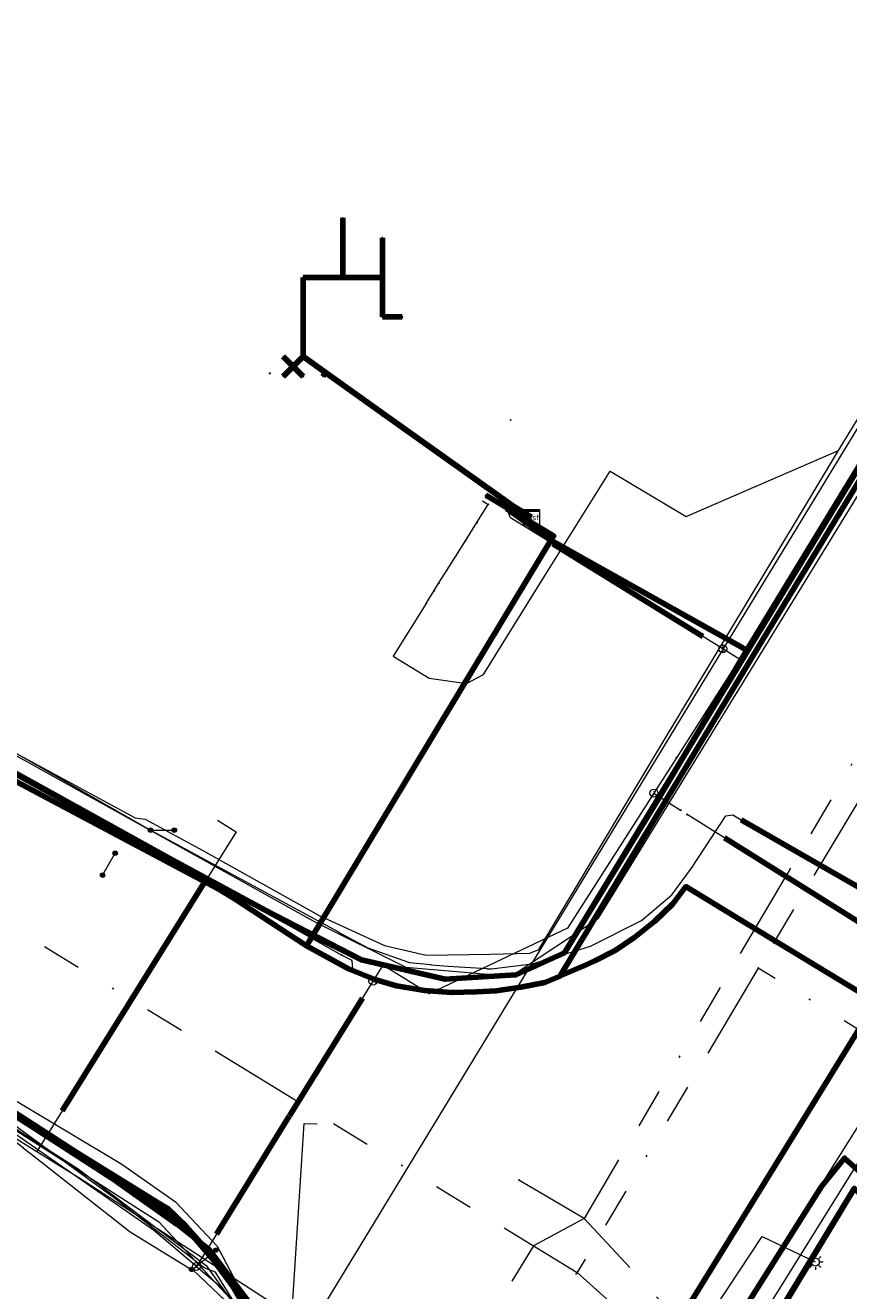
# Model space of a CAD drawing. Header units: metres. Extents: x 98902 to 136161, y 449037 to 499677.
# Tile 51 of 200: x 113085 to 113127, y 483526 to 483590. Entities that reach past the tile are written whole.
import ezdxf
from ezdxf.enums import TextEntityAlignment as Align
from ezdxf.lldxf.tags import DXFTag

# ---------------------------------------------------------------- set-up
doc = ezdxf.new("R2010")
doc.units = ezdxf.units.M
doc.linetypes.add('RI-OVERIG', pattern=[17, 5, -2, 2, -2, 0, -2, 2, -2])
for name, color, linetype, lineweight in [('B-WE-KL-DATA-G', 90, 'KL-DATA-N', 18), ('B-WE-KL-DATA_DUCT-G', 90, 'Continuous', 100), ('B-WE-KL-DATA_HULPSTUK-S', 90, 'Continuous', 25), ('B-WE-KL-DATA_KABELBED-G', 90, 'Continuous', 100), ('B-WE-KL-DATA_MANTELBUIS-G', 90, 'Continuous', 100), ('B-WE-KL-ET_LS-G', 190, 'KL-LS-N', 18), ('B-WE-KL-ET_LS_HULPSTUK-S', 190, 'Continuous', 25), ('B-WE-KL-ET_LS_MANTELBUIS-G', 190, 'Continuous', 100), ('B-WE-KL-ET_LS_OV_LICHTMAST-S', 252, 'Continuous', 25), ('B-WE-KL-ET_MS-G', 130, 'KL-MS-N', 18), ('B-WE-KL-GAS_HD-G', 30, 'KL-GAS-HD-N', 18), ('B-WE-KL-GAS_LD-G', 50, 'KL-GAS-LD-N', 18), ('B-WE-KL-GAS_LD_HULPSTUK-S', 50, 'Continuous', 25), ('B-WE-KL-GAS_LD_MANTELBUIS-G', 50, 'Continuous', 100), ('B-WE-KL-WATER-G', 170, 'KL-WATER-N', 18), ('B-WE-KL-WATER_HULPSTUK-S', 170, 'Continuous', 25), ('B-WE-KL-WATER_MANTELBUIS-G', 170, 'Continuous', 100), ('B-WE-RI-VRIJVERVAL-G', 210, 'RI-OVERIG', 18), ('B-WE-RI-VRIJVERVAL_HULPSTUK-S', 210, 'Continuous', 25)]:
    doc.layers.add(name, color=color, linetype=linetype, lineweight=lineweight)
doc.styles.add('NLCS-ISO', font='NLCS-ISO.ttf')
doc.styles.get("Standard").update_dxf_attribs({"font": 'arial.ttf'})
tags = doc.linetypes.add('KL-DATA-N', pattern='A,4,-1,[101,NLCS.SHX,S=0.5,R=0,X=0,Y=0],-1,4,-1,["D",Standard,S=1,R=0,X=-0.25,Y=-0.5],-1.5', length=12.5).pattern_tags.tags
tags[18] = DXFTag(74, 10)
tags = doc.linetypes.add('KL-GAS-HD-N', pattern='A,4,-1,[69,NLCS.SHX,S=0.5,R=0,X=0,Y=0],-1,4,-1,["H",Standard,S=1,R=0,X=0,Y=-0.5],-2', length=13).pattern_tags.tags
tags[18] = DXFTag(74, 10)
tags = doc.linetypes.add('KL-GAS-LD-N', pattern='A,4,-1,[69,NLCS.SHX,S=0.5,R=0,X=0,Y=0],-1,4,-1,["L",Standard,S=1,R=0,X=0.25,Y=-0.5],-2', length=13).pattern_tags.tags
tags[18] = DXFTag(74, 10)
tags = doc.linetypes.add('KL-LS-N', pattern='A,4,-1,[103,NLCS.SHX,S=0.75,R=0,X=0,Y=0],-1,4,-1,["L",Standard,S=1,R=0,X=0,Y=-0.5],-2', length=13).pattern_tags.tags
tags[18] = DXFTag(74, 10)
tags = doc.linetypes.add('KL-MS-N', pattern='A,4,-1,[103,NLCS.SHX,S=0.75,R=0,X=0,Y=0],-1,4,-1,["M",Standard,S=1,R=0,X=0,Y=-0.5],-2', length=13).pattern_tags.tags
tags[18] = DXFTag(74, 10)
doc.linetypes.add('KL-WATER-N', pattern='A,7,-0.5,[168,NLCS.SHX,S=0.75,R=0,X=0.75,Y=0],-2', length=9.5)

# ---------------------------------------------------------------- blocks, each defined once
blk = doc.blocks.new('SKL-WTB_HULP_KAST-SO')
at = {"color": 0, "linetype": 'ByBlock', "lineweight": 18}
for points in [[(-2, 2), (2, 2), (2, 1.68), (-2, 1.68)], [(-2, 1.52), (2, 1.52), (2, -2), (-2, -2)]]:
    blk.add_lwpolyline(points, close=True, dxfattribs=at)
at = {"color": 0, "linetype": 'ByBlock', "lineweight": 18, "style": 'NLCS-ISO'}
blk.add_text('kast', height=1.5, dxfattribs=at).set_placement((0, 0), align=Align.MIDDLE_CENTER)
at = {"color": 0, "linetype": 'ByBlock', "lineweight": 18, "style": 'NLCS-ISO', "flags": 1}
for tag, p in [('TYPE', (2.5, 0)), ('OMSCHRIJVING', (2.5, -3)), ('LABEL', (2.5, -1.5))]:
    blk.add_attdef(tag, p, '', height=1, dxfattribs=at)
blk = doc.blocks.new('SKL-WTB_HULP_OVERIG-SO')
at = {"color": 0, "linetype": 'ByBlock', "lineweight": 18}
for points in [[(-0.14, 0.14), (0.14, -0.14)], [(0.14, 0.14), (-0.14, -0.14)]]:
    blk.add_lwpolyline(points, dxfattribs=at)
at = {"color": 0, "linetype": 'ByBlock', "lineweight": 18, "style": 'NLCS-ISO', "flags": 1}
for tag, p in [('TYPE', (1.5, 0)), ('OMSCHRIJVING', (1.5, -3)), ('LABEL', (1.5, -1.5))]:
    blk.add_attdef(tag, p, '', height=1, dxfattribs=at)
blk = doc.blocks.new('SKL-WTB_HULP_AFSLUITER-SO')
at = {"color": 0, "linetype": 'ByBlock', "lineweight": 18}
blk.add_lwpolyline([(0, 0.8), (0, -0.8)], dxfattribs=at)
blk.add_circle((0, 0), 1, dxfattribs=at)
at = {"color": 0, "linetype": 'ByBlock', "lineweight": 18, "style": 'NLCS-ISO', "flags": 1}
for tag, p in [('TYPE', (1.5, 0)), ('OMSCHRIJVING', (1.5, -3)), ('LABEL', (1.5, -1.5))]:
    blk.add_attdef(tag, p, '', height=1, dxfattribs=at)
blk = doc.blocks.new('SKL-WTB_HULP_T STUK-SO')
at = {"color": 0, "linetype": 'ByBlock', "lineweight": 18}
blk.add_circle((0, 0), 1, dxfattribs=at)
at = {"color": 0, "linetype": 'ByBlock', "lineweight": -2, "style": 'NLCS-ISO'}
blk.add_text('T', height=1, dxfattribs=at).set_placement((0, 0), align=Align.MIDDLE_CENTER)
at = {"color": 0, "linetype": 'ByBlock', "lineweight": 18, "style": 'NLCS-ISO', "flags": 1}
for tag, p in [('TYPE', (1.5, 0)), ('OMSCHRIJVING', (1.5, -3)), ('LABEL', (1.5, -1.5))]:
    blk.add_attdef(tag, p, '', height=1, dxfattribs=at)
blk = doc.blocks.new('SKL-WTB_HULP_MOF-SO')
at = {"linetype": 'ByBlock', "lineweight": 18}
h = blk.add_hatch(color=0, dxfattribs=at)
h.dxf.hatch_style = 1
h.paths.add_polyline_path([(-0.5625, 0, 1), (0.5625, 0, 1)])
at = {"color": 0, "linetype": 'ByBlock', "lineweight": 18}
blk.add_circle((0, 0), 0.5625, dxfattribs=at)
at = {"color": 0, "linetype": 'ByBlock', "lineweight": 18, "style": 'NLCS-ISO', "flags": 1}
for tag, p in [('TYPE', (1.5, 0)), ('OMSCHRIJVING', (1.5, -3)), ('LABEL', (1.5, -1.5))]:
    blk.add_attdef(tag, p, '', height=1, dxfattribs=at)
blk = doc.blocks.new('SKL-ET_OV_LICHTMAST-SO')
at = {"color": 0, "linetype": 'ByBlock', "lineweight": 18}
for points in [[(-1.25, 0), (-2, 0)], [(-1.41, 1.41), (-0.88, 0.88)], [(0, 2), (0, 1.25)], [(0.88, 0.88), (1.41, 1.41)], [(2, 0), (1.25, 0)], [(-1.41, -1.41), (-0.88, -0.88)], [(0, -1.25), (0, -2)], [(0.88, -0.88), (1.41, -1.41)]]:
    blk.add_lwpolyline(points, dxfattribs=at)
blk.add_circle((0, 0), 1, dxfattribs=at)
blk = doc.blocks.new('SRI-HULP_OVERIG-SO')
at = {"color": 0, "linetype": 'ByBlock', "lineweight": 18}
for points in [[(-0.14, 0.14), (0.14, -0.14)], [(0.14, 0.14), (-0.14, -0.14)]]:
    blk.add_lwpolyline(points, dxfattribs=at)
at = {"color": 0, "linetype": 'ByBlock', "lineweight": 18, "style": 'NLCS-ISO', "flags": 1}
for tag, p in [('TYPE', (1.5, 0)), ('OMSCHRIJVING', (1.5, -3)), ('LABEL', (1.5, -1.5))]:
    blk.add_attdef(tag, p, '', height=1, dxfattribs=at)

msp = doc.modelspace()

# ---------------------------------------------------------------- linework, layer by layer
at = {"layer": 'B-WE-KL-DATA-G', "flags": 128}
for points in [[(113036.42, 483586.735), (113035.676, 483585.828), (113038.561, 483583.459), (113046.41, 483576.471), (113056.238, 483568.95), (113060.82, 483565.724), (113069.69, 483560.545), (113073.576, 483558.164), (113080.383, 483554.228), (113089.498, 483549.157), (113097.024, 483545.075), (113101.946, 483542.532), (113106.17, 483541.551), (113109.728, 483541.776), (113112.184, 483542.895), (113116.905, 483550.61), (113121.393, 483558.175), (113135.658, 483581.603), (113144.751, 483596.786), (113151.302, 483607.237), (113153.947, 483611.328), (113155.447, 483613.049), (113161.011, 483622.015), (113164.605, 483626.026), (113152.07, 483633.589), (113155.812, 483639.625), (113158.23, 483643.507), (113156.885, 483644.283), (113155.252, 483646.972), (113153.647, 483652.303), (113153.075, 483655.024), (113150.363, 483658.174), (113146.722, 483662.403), (113146.495, 483662.207)], [(113121.393, 483558.175), (113135.658, 483581.603), (113144.751, 483596.786), (113151.302, 483607.237), (113153.947, 483611.328), (113155.447, 483613.049), (113161.011, 483622.015), (113164.605, 483626.026)], [(113033.525, 483589.767), (113037.829, 483585.738), (113042.317, 483581.732), (113047.379, 483577.45), (113052.077, 483573.684), (113057.058, 483570.039), (113061.817, 483566.807), (113062.638, 483565.711), (113069.882, 483561.381), (113071.863, 483560.121), (113080.215, 483555.206), (113080.909, 483554.951), (113084.475, 483552.993), (113090.523, 483549.7), (113091.031, 483549.644), (113093.941, 483548.051), (113099.805, 483544.775), (113103.104, 483543.257), (113105.203, 483542.777), (113108.431, 483542.821), (113110.434, 483542.867), (113110.889, 483543.049), (113117.122, 483553.457), (113124.004, 483564.884), (113126.01, 483568.26), (113135.818, 483584.324), (113140.851, 483592.685), (113152.306, 483611.435)], [(113105.205, 483560.529), (113103.542, 483557.878), (113105.354, 483556.762), (113107.253, 483556.494), (113108.107, 483556.952), (113111.216, 483561.961), (113114.495, 483567.219), (113118.333, 483564.917), (113126.01, 483568.26), (113135.818, 483584.324), (113140.851, 483592.685), (113152.306, 483611.435)], [(113020.495, 483574.058), (113023.083, 483572.491), (113039.202, 483562.734), (113045.091, 483559.169), (113054.615, 483553.405), (113055.01, 483553.148), (113070.018, 483543.394), (113077.984, 483538.825), (113089.595, 483531.338), (113092.654, 483529.164), (113094.258, 483527.907), (113094.78, 483527.218), (113096.462, 483524.994), (113097.153, 483523.313), (113097.398, 483522.191), (113112.432, 483512.894), (113112.818, 483512.852), (113113.352, 483512.919), (113114.12, 483513.319), (113117.489, 483518.93), (113119.629, 483522.32), (113125.167, 483531.078), (113126.323, 483532.524), (113131.574, 483527.794), (113131.664, 483527.889), (113137.458, 483534.283), (113140.525, 483537.707), (113149.418, 483547.607), (113152.535, 483551.076), (113154.859, 483553.663), (113161.307, 483560.842), (113164.565, 483564.468), (113173.317, 483574.212), (113176.649, 483577.92), (113182.269, 483584.177), (113193.193, 483596.494), (113201.302, 483605.792), (113202.698, 483606.804), (113204.772, 483606.847), (113207.932, 483603.95), (113212.574, 483599.813), (113219.763, 483593.407), (113221.555, 483591.81), (113226.045, 483587.81), (113230.536, 483583.808), (113236.068, 483578.845), (113238.644, 483576.512), (113239.377, 483575.848), (113239.245, 483575.7)], [(113036.42, 483586.735), (113035.676, 483585.828), (113038.561, 483583.459), (113046.41, 483576.471), (113056.238, 483568.95), (113060.82, 483565.724), (113069.69, 483560.545), (113073.576, 483558.164), (113080.383, 483554.228), (113089.498, 483549.157), (113097.024, 483545.075), (113101.946, 483542.532), (113106.17, 483541.551), (113109.728, 483541.776), (113112.184, 483542.895), (113116.905, 483550.61), (113121.393, 483558.175), (113111.498, 483563.712), (113109.324, 483565.275), (113109.475, 483565.534), (113110.525, 483564.885)], [(113035.676, 483585.828), (113038.561, 483583.459), (113046.41, 483576.471), (113056.238, 483568.95), (113060.82, 483565.724), (113069.69, 483560.545), (113073.576, 483558.164), (113080.383, 483554.228), (113089.498, 483549.157), (113097.024, 483545.075)], [(113110.525, 483564.885), (113109.475, 483565.534), (113103.07, 483570.099), (113100.136, 483572.19), (113099, 483573), (113099, 483577), (113101, 483577), (113101, 483580)], [(113110.525, 483564.885), (113109.475, 483565.534), (113103.07, 483570.099), (113100.136, 483572.19), (113099, 483573), (113099, 483577), (113103, 483577), (113103, 483579)], [(113110.525, 483564.885), (113109.475, 483565.534), (113103.07, 483570.099), (113100.136, 483572.19), (113099, 483573), (113099, 483577), (113103, 483577), (113103, 483575), (113104, 483575)], [(113110.525, 483564.885), (113109.475, 483565.534), (113103.07, 483570.099), (113100.136, 483572.19), (113099, 483573), (113099, 483577), (113103, 483577)], [(113110.525, 483564.885), (113109.475, 483565.534), (113103.07, 483570.099), (113100.136, 483572.19), (113099, 483573), (113099, 483577), (113103, 483577), (113103, 483575)], [(113110.525, 483564.885), (113109.475, 483565.534), (113103.07, 483570.099), (113100.136, 483572.19), (113099, 483573), (113099, 483577)], [(113110.525, 483564.885), (113109.475, 483565.534), (113103.07, 483570.099), (113100.136, 483572.19), (113099, 483573), (113099, 483577), (113101, 483577)], [(113110.525, 483564.885), (113109.475, 483565.534), (113103.07, 483570.099), (113100.136, 483572.19), (113099, 483573), (113099, 483577), (113103, 483577), (113103, 483575), (113104, 483575)], [(113020.432, 483573.982), (113031.658, 483566.995), (113078.845, 483538.792), (113089.848, 483532.216), (113092.564, 483530.306), (113094.655, 483528.069), (113096.405, 483524.762), (113096.939, 483521.455), (113096.89, 483518.843), (113109.036, 483512.527), (113112.87, 483510.063), (113119.857, 483521.564), (113138.482, 483504.803), (113162.747, 483483.105), (113158.238, 483478.074), (113170.674, 483466.928), (113202.517, 483438.355), (113223.332, 483420.253), (113297.237, 483354.025), (113300.048, 483353.792), (113358.552, 483301.314), (113359.602, 483296.803), (113357.13, 483294.061), (113365.216, 483286.732), (113367.912, 483284.289), (113371.537, 483288.338), (113389.927, 483271.882), (113422.275, 483243.381), (113452.111, 483216.258), (113449.253, 483213.084), (113455.3, 483207.641), (113457.177, 483209.669), (113461.69, 483205.633), (113492.702, 483178.76), (113497.063, 483174.789), (113501.879, 483172.163), (113504.847, 483173.605), (113507.331, 483172.914)], [(113020.495, 483574.058), (113023.083, 483572.491), (113039.202, 483562.734), (113045.091, 483559.169), (113054.615, 483553.405), (113055.01, 483553.148), (113070.018, 483543.394), (113077.984, 483538.825), (113089.595, 483531.338), (113092.654, 483529.164), (113094.258, 483527.907), (113094.78, 483527.218), (113096.462, 483524.994), (113097.153, 483523.313), (113097.398, 483522.191), (113112.432, 483512.894), (113112.818, 483512.852), (113113.352, 483512.919), (113114.12, 483513.319), (113117.489, 483518.93), (113119.629, 483522.32), (113126.397, 483515.679), (113131.669, 483511.573), (113132.376, 483510.945), (113135.74, 483507.956), (113145.08, 483499.615), (113148.286, 483496.751), (113163.067, 483483.73), (113165.323, 483486.208), (113183.685, 483469.279), (113211.018, 483444.714), (113220.892, 483435.995), (113257.706, 483403.094), (113269.338, 483392.676), (113280.69, 483382.342), (113306.494, 483359.722), (113319.051, 483348.187), (113319.562, 483347.731), (113333.722, 483335.082), (113333.523, 483334.858)], [(113020.495, 483574.058), (113023.083, 483572.491), (113039.202, 483562.734), (113045.091, 483559.169), (113054.615, 483553.405), (113055.01, 483553.148), (113070.018, 483543.394), (113077.984, 483538.825), (113089.595, 483531.338), (113092.654, 483529.164), (113094.258, 483527.907), (113094.78, 483527.218), (113096.462, 483524.994), (113097.153, 483523.313), (113097.398, 483522.191), (113112.432, 483512.894), (113112.818, 483512.852), (113113.352, 483512.919), (113114.12, 483513.319), (113117.489, 483518.93), (113119.629, 483522.32), (113126.397, 483515.679), (113131.669, 483511.573), (113132.376, 483510.945), (113135.74, 483507.956), (113145.08, 483499.615), (113148.286, 483496.751), (113163.067, 483483.73), (113165.323, 483486.208), (113171.499, 483492.992), (113173.518, 483495.21), (113183.246, 483505.946), (113188.982, 483512.288), (113192.11, 483515.747), (113196.678, 483520.799), (113201.047, 483525.634), (113201.441, 483526.075), (113207.336, 483532.666), (113212.894, 483538.88), (113216.151, 483542.521), (113225.099, 483552.505), (113242.631, 483571.349), (113243.414, 483572.191), (113251.678, 483564.703), (113256.382, 483560.433), (113260.819, 483556.525), (113266.246, 483551.745), (113269.849, 483548.57), (113272.817, 483545.955), (113274.387, 483544.572), (113278.903, 483540.595), (113282.294, 483537.607), (113284.421, 483535.556), (113297.79, 483522.662), (113299.278, 483521.603), (113293.106, 483514.683), (113293.093, 483514.669), (113289.66, 483510.836), (113289.882, 483510.638), (113289.993, 483510.539), (113290.104, 483510.439)], [(113020.23, 483573.738), (113046.13, 483558.49), (113091.72, 483529.3), (113098.69, 483521.82), (113098.81, 483519.37), (113083.15, 483493.73), (113070.54, 483472.59), (113073.54, 483470.61), (113071.38, 483469.12), (113068.23, 483465.31), (113060.24, 483451.82), (113058.29, 483448.642)], [(113020.23, 483573.738), (113046.13, 483558.49), (113091.72, 483529.3), (113098.69, 483521.82), (113098.81, 483519.37), (113083.15, 483493.73), (113070.54, 483472.59), (113073.54, 483470.61), (113071.38, 483469.12), (113068.23, 483465.31), (113060.24, 483451.82), (113058.29, 483448.642)], [(113020.23, 483573.738), (113046.13, 483558.49), (113091.72, 483529.3), (113098.69, 483521.82), (113098.81, 483519.37), (113083.15, 483493.73), (113070.54, 483472.59), (113073.54, 483470.61), (113071.38, 483469.12), (113068.23, 483465.31), (113060.24, 483451.82), (113058.29, 483448.642)], [(113020.23, 483573.738), (113046.13, 483558.49), (113091.72, 483529.3), (113098.69, 483521.82), (113098.81, 483519.37), (113083.15, 483493.73), (113070.54, 483472.59), (113073.54, 483470.61), (113071.38, 483469.12), (113068.23, 483465.31), (113060.24, 483451.82), (113058.29, 483448.642)], [(113020.23, 483573.738), (113046.13, 483558.49), (113091.72, 483529.3), (113098.69, 483521.82), (113098.81, 483519.37), (113083.15, 483493.73), (113070.54, 483472.59), (113073.54, 483470.61), (113071.38, 483469.12), (113068.23, 483465.31), (113060.24, 483451.82), (113058.29, 483448.642)], [(113020.23, 483573.738), (113046.13, 483558.49), (113091.72, 483529.3), (113098.69, 483521.82), (113098.81, 483519.37), (113083.15, 483493.73), (113070.54, 483472.59), (113073.54, 483470.61), (113071.38, 483469.12), (113068.23, 483465.31), (113060.24, 483451.82), (113058.29, 483448.642)], [(113020.233, 483573.741), (113046.132, 483558.492), (113091.718, 483529.304), (113098.686, 483521.819), (113098.807, 483519.366), (113083.151, 483493.731), (113070.535, 483472.591), (113073.542, 483470.607), (113071.378, 483469.121), (113068.231, 483465.314), (113060.243, 483451.819), (113058.292, 483448.64)], [(113110.525, 483564.885), (113109.475, 483565.534), (113103.07, 483570.099), (113100.136, 483572.19), (113099, 483573), (113098.5, 483572.5), (113098, 483573)], [(113110.525, 483564.885), (113109.475, 483565.534), (113103.07, 483570.099), (113100.136, 483572.19), (113099, 483573), (113098, 483572)], [(113110.525, 483564.885), (113109.475, 483565.534), (113103.07, 483570.099), (113100.136, 483572.19), (113099, 483573), (113098.5, 483572.5), (113099, 483572)], [(113110.525, 483564.885), (113109.475, 483565.534), (113103.07, 483570.099), (113100.136, 483572.19), (113099, 483573)], [(113110.525, 483564.885), (113109.475, 483565.534), (113103.07, 483570.099), (113100.136, 483572.19), (113100, 483572)], [(113110.525, 483564.885), (113109.475, 483565.534), (113103.07, 483570.099), (113103, 483570)], [(113107.769, 483564.619), (113108.344, 483565.537)], [(113108.044, 483565.722), (113108.344, 483565.537)], [(113107.19, 483563.695), (113107.769, 483564.619)], [(113106.7, 483562.914), (113107.19, 483563.695)], [(113106.266, 483562.222), (113106.7, 483562.914)], [(113105.855, 483561.567), (113106.266, 483562.222)], [(113105.205, 483560.529), (113105.615, 483561.183)], [(113105.615, 483561.183), (113105.855, 483561.567)], [(113097.024, 483545.075), (113101.946, 483542.532), (113106.17, 483541.551), (113109.728, 483541.776), (113112.184, 483542.895), (113116.905, 483550.61), (113121.393, 483558.175)], [(113054.774, 483553.659), (113054.615, 483553.405), (113055.01, 483553.148), (113070.018, 483543.394), (113077.984, 483538.825), (113089.595, 483531.338), (113092.654, 483529.164), (113094.258, 483527.907), (113094.78, 483527.218), (113096.462, 483524.994), (113097.153, 483523.313), (113097.398, 483522.191), (113097.593, 483521.298), (113097.271, 483519.97), (113096.795, 483519.137), (113093.366, 483513.145), (113087.559, 483503.375), (113085.553, 483500), (113080.7, 483492.451), (113079.805, 483491.058), (113074.912, 483494.027)], [(113055.587, 483450.867), (113077.513, 483487.493), (113079.805, 483491.058), (113080.7, 483492.451), (113085.553, 483500), (113087.559, 483503.375), (113093.366, 483513.145), (113096.795, 483519.137), (113097.271, 483519.97), (113097.593, 483521.298), (113097.398, 483522.191), (113097.153, 483523.313), (113096.462, 483524.994), (113094.78, 483527.218), (113094.258, 483527.907), (113092.654, 483529.164), (113089.595, 483531.338), (113077.984, 483538.825), (113070.018, 483543.394), (113055.01, 483553.148), (113054.615, 483553.405), (113054.774, 483553.659)], [(113077.984, 483538.825), (113089.595, 483531.338), (113092.654, 483529.164), (113094.258, 483527.907), (113094.78, 483527.218)], [(113081.774, 483494.194), (113083.795, 483497.487), (113084.958, 483497.84), (113097.494, 483519.759), (113097.74, 483520.608), (113096.006, 483524.448), (113094.574, 483526.765), (113094.013, 483526.978), (113089.556, 483530.45), (113084.975, 483533.786), (113084.336, 483534.251), (113083.235, 483534.897)], [(113094.78, 483527.218), (113096.462, 483524.994), (113097.153, 483523.313), (113097.398, 483522.191)]]:
    msp.add_lwpolyline(points, dxfattribs=at)
at = {"layer": 'B-WE-KL-DATA_DUCT-G', "flags": 128}
for points in [[(113135.658, 483581.603), (113112.184, 483542.895), (113109.728, 483541.776), (113106.17, 483541.551), (113101.946, 483542.532), (113099.144, 483543.935), (113092.204, 483547.684), (113080.383, 483554.228), (113073.576, 483558.164), (113069.69, 483560.545), (113060.82, 483565.724), (113056.238, 483568.95), (113046.41, 483576.471), (113038.561, 483583.459), (113032.453, 483588.475)], [(113036.42, 483586.735), (113035.676, 483585.828), (113038.561, 483583.459), (113046.41, 483576.471), (113056.238, 483568.95), (113060.82, 483565.724), (113069.69, 483560.545), (113076.744, 483556.305), (113089.498, 483549.157), (113099.144, 483543.935), (113101.946, 483542.532), (113106.17, 483541.551), (113109.728, 483541.776), (113112.184, 483542.895), (113135.658, 483581.603)], [(113020.495, 483574.057), (113054.615, 483553.405), (113070.018, 483543.394), (113078.636, 483538.452), (113089.595, 483531.338), (113092.654, 483529.164), (113094.258, 483527.907), (113096.462, 483524.994), (113097.153, 483523.313), (113097.398, 483522.191), (113112.432, 483512.894), (113112.818, 483512.852), (113113.352, 483512.919), (113114.12, 483513.319), (113117.489, 483518.93), (113119.629, 483522.32), (113126.397, 483515.679), (113131.669, 483511.573)]]:
    msp.add_lwpolyline(points, dxfattribs=at)
at = {"layer": 'B-WE-KL-DATA_KABELBED-G', "flags": 128}
for points in [[(113138.229, 483669.043), (113139.921, 483668.113), (113144.261, 483665.385), (113149.116, 483660.523), (113152.461, 483657.884), (113153.742, 483652.333), (113155.544, 483647.047), (113157.226, 483641.732), (113155.398, 483630.236), (113158.808, 483628.146), (113164.242, 483624.754), (113160.279, 483618.372), (113159.906, 483617.772), (113157.037, 483616.371), (113137.544, 483583.999), (113122.148, 483558.629), (113111.971, 483541.718), (113111.971, 483541.717)], [(113121.393, 483558.175), (113135.658, 483581.603), (113144.751, 483596.786), (113151.302, 483607.237), (113153.947, 483611.328), (113155.447, 483613.049), (113161.011, 483622.015), (113164.605, 483626.026)], [(113035.676, 483585.828), (113038.561, 483583.459), (113046.41, 483576.471), (113056.238, 483568.95), (113060.82, 483565.724), (113069.69, 483560.545), (113073.576, 483558.164), (113080.383, 483554.228), (113089.498, 483549.157), (113097.024, 483545.075)], [(113120.426, 483520.549), (113120.426, 483520.55), (113121.021, 483521.445), (113126.815, 483530.991), (113127.909, 483530.004), (113131.131, 483527.091), (113131.857, 483527.9), (113133.167, 483529.36), (113134.067, 483530.363), (113134.467, 483530.808), (113144.471, 483541.957), (113144.678, 483542.188), (113146.078, 483543.748), (113155.883, 483554.675), (113156.09, 483554.906), (113158.091, 483557.136), (113167.697, 483567.84), (113168.103, 483568.293), (113170.104, 483570.523), (113179.916, 483581.457), (113183.003, 483584.897)], [(113101, 483577), (113101, 483580)], [(113103, 483577), (113103, 483579)], [(113099, 483573), (113099, 483577)], [(113099, 483577), (113101, 483577)], [(113101, 483577), (113103, 483577)], [(113103, 483577), (113103, 483575)], [(113103, 483575), (113104, 483575)], [(113098.5, 483572.5), (113098, 483573)], [(113099, 483573), (113098.5, 483572.5)], [(113100.136, 483572.19), (113099, 483573)], [(113098.5, 483572.5), (113098, 483572)], [(113098.5, 483572.5), (113099, 483572)], [(113100.136, 483572.19), (113100, 483572)], [(113103.07, 483570.099), (113100.136, 483572.19)], [(113103.07, 483570.099), (113103, 483570)], [(113109.475, 483565.534), (113103.07, 483570.099)], [(113108.213, 483565.998), (113111.637, 483563.947), (113106.904, 483556.097), (113100.737, 483545.837), (113099.174, 483543.24)], [(113121.393, 483558.175), (113111.498, 483563.712), (113109.324, 483565.275), (113109.475, 483565.534)], [(113109.475, 483565.534), (113110.525, 483564.885)], [(113097.927, 483521.046), (113097.888, 483521.162), (113097.23, 483522.84), (113096.428, 483524.455), (113095.49, 483525.993), (113094.465, 483527.389), (113093.328, 483528.694), (113092.086, 483529.899), (113087.63, 483532.771), (113082.439, 483536.118), (113078.684, 483538.538), (113070.175, 483543.649), (113065.784, 483546.337), (113054.512, 483553.237), (113036.698, 483564.143)], [(113097.024, 483545.075), (113101.946, 483542.532), (113106.17, 483541.551), (113109.728, 483541.776), (113112.184, 483542.895), (113116.905, 483550.61), (113121.393, 483558.175)], [(113094.711, 483546.122), (113076.752, 483555.668), (113075.542, 483556.388), (113073.45, 483557.633)], [(113099.174, 483543.24), (113095.567, 483545.593), (113094.711, 483546.122)], [(113127.901, 483540.407), (113126.478, 483541.274), (113121.041, 483544.578), (113118.316, 483546.232), (113117.704, 483545.427), (113117.642, 483545.351), (113116.741, 483544.486), (113115.743, 483543.682), (113114.747, 483543.003), (113113.721, 483542.488), (113113.172, 483542.224), (113111.971, 483541.718), (113111.97, 483541.717)], [(113126.478, 483541.274), (113121.041, 483544.578), (113118.786, 483545.946)], [(113111.97, 483541.717), (113111.203, 483541.393), (113109.984, 483541.15), (113108.749, 483540.975), (113107.754, 483540.922), (113106.485, 483540.885), (113105.126, 483540.993), (113103.71, 483541.218), (113102.618, 483541.539), (113101.293, 483542.079), (113099.174, 483543.24)], [(113127.901, 483540.406), (113122.028, 483530.875), (113111.086, 483513.116), (113111.081, 483513.108)], [(113077.984, 483538.825), (113089.595, 483531.338), (113092.654, 483529.164), (113094.258, 483527.907), (113094.78, 483527.218)], [(113091.9, 483530.131), (113087.63, 483532.771), (113082.774, 483535.774)], [(113119.629, 483522.32), (113125.167, 483531.078), (113126.323, 483532.524), (113131.574, 483527.794), (113131.664, 483527.889)], [(113091.9, 483530.131), (113092.137, 483529.985), (113093.076, 483529.075), (113093.95, 483528.104), (113094.756, 483527.075), (113095.49, 483525.993), (113095.981, 483525.167)], [(113094.78, 483527.218), (113096.462, 483524.994), (113097.153, 483523.313), (113097.398, 483522.191)]]:
    msp.add_lwpolyline(points, dxfattribs=at)
at = {"layer": 'B-WE-KL-DATA_MANTELBUIS-G', "flags": 128}
for points in [[(113111.429, 483563.761), (113121.16, 483558.316)], [(113082.403, 483553.067), (113089.746, 483549.02)], [(113126.478, 483541.274), (113121.041, 483544.578), (113118.786, 483545.946)], [(113099.04, 483543.987), (113101.946, 483542.532)]]:
    msp.add_lwpolyline(points, dxfattribs=at)
at = {"layer": 'B-WE-KL-ET_LS-G', "flags": 128}
for points in [[(113033.166, 483589.335), (113035.53, 483587.135), (113044.452, 483579.192), (113056.062, 483570.246), (113062.895, 483565.469), (113073.193, 483559.337), (113078.516, 483556.209), (113084.424, 483552.898), (113099.618, 483544.443), (113104.189, 483542.156), (113109.493, 483541.713), (113113.906, 483544.637), (113128.255, 483568.038), (113155.773, 483612.916), (113158.218, 483611.416), (113163.245, 483619.556), (113163.466, 483620.97), (113170.824, 483633.07), (113171.089, 483633.505), (113173.791, 483637.723), (113184.716, 483653.185), (113185.338, 483654.033), (113185.555, 483656.547), (113190.818, 483663.632), (113191.136, 483664.06), (113203.545, 483680.511)], [(113033.49, 483589.726), (113040.48, 483581.42), (113044.387, 483578.518), (113053.9, 483571.45), (113066.5, 483563.27), (113091.3, 483549.09), (113091.3, 483549.08)], [(113020.279, 483573.798), (113047.476, 483556.853), (113077.919, 483538.211), (113087.642, 483531.973), (113094.111, 483527.092), (113096.479, 483523.782), (113097.657, 483520.487), (113095.967, 483515.551), (113095.179, 483514.292), (113092.099, 483509.366), (113084.736, 483497.06), (113073.979, 483479.083), (113063.961, 483462.835), (113057.481, 483452.159), (113056.117, 483450.43)], [(113091.3, 483549.08), (113091.585, 483548.925), (113100.79, 483543.94), (113100.79, 483543.93), (113102.27, 483543.14), (113104.36, 483542.4), (113105.45, 483542.29), (113105.45, 483542.28), (113106.32, 483542.21), (113108.28, 483542.09), (113108.28, 483542.08), (113108.5, 483542.08), (113110.55, 483542.34), (113110.67, 483542.37), (113112.69, 483542.97), (113113.51, 483543.22), (113116.08, 483544.52), (113117.6, 483545.82), (113118.6, 483547.17), (113120.34, 483549.81), (113120.69, 483549.86), (113121.11, 483549.61), (113129.08, 483545.01), (113129.83, 483544.57), (113130.51, 483543.9), (113130.95, 483542.62), (113131.04, 483541.43), (113130.95, 483540.65), (113130.56, 483539.79), (113119.35, 483521.98), (113119.34, 483521.73), (113126.27, 483515.53), (113137.18, 483505.53), (113139.95, 483503), (113141.895, 483501.331), (113142.03, 483501.21), (113143.02, 483500.35), (113145.233, 483502.868)], [(113091.3, 483549.08), (113092.5, 483549.08)], [(113088.881, 483546.808), (113089.516, 483547.919)], [(113074.07, 483540.9), (113074.07, 483540.91), (113073.62, 483541.21), (113075.68, 483539.72), (113075.68, 483539.71), (113082.322, 483534.904), (113084.58, 483533.27), (113084.87, 483533.05), (113084.87, 483533.04), (113085.543, 483532.512), (113090.27, 483528.8), (113093.37, 483526.9), (113093.43, 483526.87), (113095.43, 483524.97), (113096.81, 483523.31), (113097.37, 483522.29), (113097.77, 483520.71), (113097.78, 483519.82), (113097.62, 483519.17), (113095, 483514.28)], [(113097.657, 483520.487), (113098.275, 483522.186), (113099.047, 483534.265), (113099.709, 483534.245)], [(113113.584, 483520.103), (113114.147, 483520.876), (113116.276, 483519.634), (113122.166, 483528.567), (113124.847, 483527.277)], [(113093.4, 483526.885), (113094.598, 483527.876)]]:
    msp.add_lwpolyline(points, dxfattribs=at)
at = {"layer": 'B-WE-KL-ET_LS_MANTELBUIS-G', "flags": 128}
msp.add_lwpolyline([(113121.11, 483549.61), (113129.08, 483545.02)], dxfattribs=at)
at = {"layer": 'B-WE-KL-ET_MS-G', "flags": 128}
msp.add_lwpolyline([(113162.3, 483589.28), (113153.6, 483575.04), (113131.91, 483539.52), (113131.53, 483538.9), (113128.02, 483532.78), (113125.17, 483528.07), (113123.36, 483525.06), (113122.694, 483523.958)], dxfattribs=at)
at = {"layer": 'B-WE-KL-GAS_HD-G', "flags": 128}
msp.add_lwpolyline([(113055.46, 483450.971), (113055.419, 483451.187), (113064.922, 483466.95), (113067.582, 483471.359), (113093.324, 483513.171), (113097.423, 483519.895), (113098.124, 483521.053), (113097.871, 483521.499), (113116.596, 483552.294), (113136.003, 483584.212), (113138.001, 483587.457), (113153.618, 483613.053), (113154.041, 483613.746), (113154.413, 483614.356), (113156.6, 483617.94), (113160.498, 483619.316), (113166.657, 483629.309), (113175.818, 483642.871)], dxfattribs=at)
at = {"layer": 'B-WE-KL-GAS_LD-G', "flags": 128}
for points in [[(113136.661, 483583.309), (113123.054, 483560.877), (113122.625, 483560.207), (113121.028, 483557.713), (113117.844, 483552.74)], [(113093.617, 483527.05), (113091.457, 483528.88), (113083.28, 483534.558), (113078.346, 483537.984), (113069.758, 483542.969), (113067.394, 483544.38), (113053.99, 483552.382), (113045.795, 483557.937), (113040.814, 483560.923), (113031.397, 483566.569), (113022.665, 483572.207), (113020.209, 483573.713)], [(113120.178, 483558.239), (113113.315, 483562.483), (113109.469, 483564.862), (113109.103, 483565.833), (113108.388, 483566.277)], [(113100.94, 483542.771), (113064.32, 483563.44)], [(113121.028, 483557.713), (113120.64, 483557.953), (113120.178, 483558.239)], [(113117.844, 483552.74), (113116.702, 483550.956)], [(113116.702, 483550.956), (113112.334, 483544.134), (113105.361, 483540.815), (113103.022, 483542.261), (113102.524, 483541.456)], [(113116.702, 483550.956), (113118.05, 483550.093)], [(113138.846, 483537.051), (113118.383, 483549.873)], [(113102.524, 483541.456), (113101.514, 483542.08), (113101.469, 483542.507), (113100.94, 483542.771)], [(113102.524, 483541.456), (113093.617, 483527.05)], [(113093.617, 483527.05), (113094.723, 483526.113)], [(113094.723, 483526.113), (113095.556, 483525.242), (113097.566, 483521.926), (113097.952, 483519.042), (113094.046, 483512.724), (113083.847, 483496.292)]]:
    msp.add_lwpolyline(points, dxfattribs=at)
at = {"layer": 'B-WE-KL-GAS_LD_MANTELBUIS-G', "flags": 128}
for points in [[(113111.596, 483563.546), (113119.167, 483558.864)], [(113120.262, 483548.696), (113127.888, 483543.917)], [(113098.317, 483534.652), (113101.998, 483540.606)], [(113094.623, 483528.677), (113098.304, 483534.631)]]:
    msp.add_lwpolyline(points, dxfattribs=at)
at = {"layer": 'B-WE-KL-WATER-G', "flags": 128}
for points in [[(113217.557, 483670.022), (113195.142, 483639.051), (113194.859, 483638.714), (113193.022, 483636.52), (113187.205, 483634.202), (113180.679, 483622.607), (113156.899, 483580.357), (113156.785, 483580.172), (113122.24, 483524.645), (113121.668, 483523.787)], [(113019.334, 483572.658), (113039.424, 483560.459), (113045.194, 483556.955), (113051.04, 483553.59), (113054.557, 483551.491), (113061.439, 483547.383), (113080.545, 483535.978), (113084.165, 483533.725), (113085.566, 483532.854), (113087.688, 483531.533), (113099.74, 483523.706)], [(113094.687, 483549.587), (113095.621, 483549.006), (113085.566, 483532.854)]]:
    msp.add_lwpolyline(points, dxfattribs=at)
at = {"layer": 'B-WE-KL-WATER_MANTELBUIS-G', "flags": 128}
msp.add_lwpolyline([(113086.845, 483534.909), (113093.98, 483546.369)], dxfattribs=at)
at = {"layer": 'B-WE-RI-VRIJVERVAL-G', "flags": 128}
for points in [[(113144.91, 483580.43), (113121.97, 483542.12)], [(113140.95, 483576.64), (113113.18, 483529.47)], [(113065.4, 483555.8), (113112.83, 483526.74)], [(113121.97, 483542.12), (113112.83, 483526.74)], [(113133.97, 483534.73), (113121.97, 483542.12)], [(113113.18, 483529.47), (113109.89, 483531.41)], [(113113.18, 483529.47), (113110.62, 483528.09), (113071.76, 483464.46)], [(113166.33, 483481.4), (113163.13, 483483.31), (113121.51, 483520.48), (113113.18, 483529.47)], [(113073, 483462.58), (113112.83, 483526.74)], [(113112.83, 483526.74), (113165.58, 483479.52)]]:
    msp.add_lwpolyline(points, dxfattribs=at)

# ---------------------------------------------------------------- block references
at = {"layer": 'B-WE-KL-DATA_HULPSTUK-S', "xscale": 0.2, "yscale": 0.2, "zscale": 0.2}
for name, p in [('SKL-WTB_HULP_OVERIG-SO', (113108.213, 483565.998)), ('SKL-WTB_HULP_OVERIG-SO', (113108.344, 483565.536)), ('SKL-WTB_HULP_KAST-SO', (113110.525, 483564.885)), ('SKL-WTB_HULP_OVERIG-SO', (113107.767, 483564.616)), ('SKL-WTB_HULP_OVERIG-SO', (113107.19, 483563.695)), ('SKL-WTB_HULP_OVERIG-SO', (113106.699, 483562.913)), ('SKL-WTB_HULP_OVERIG-SO', (113106.266, 483562.222)), ('SKL-WTB_HULP_OVERIG-SO', (113105.615, 483561.183)), ('SKL-WTB_HULP_OVERIG-SO', (113105.855, 483561.567)), ('SKL-WTB_HULP_OVERIG-SO', (113105.205, 483560.53)), ('SKL-WTB_HULP_OVERIG-SO', (113094.711, 483546.122)), ('SKL-WTB_HULP_OVERIG-SO', (113094.711, 483546.122)), ('SKL-WTB_HULP_OVERIG-SO', (113099.174, 483543.24)), ('SKL-WTB_HULP_OVERIG-SO', (113099.174, 483543.24)), ('SKL-WTB_HULP_OVERIG-SO', (113099.174, 483543.24)), ('SKL-WTB_HULP_OVERIG-SO', (113111.97, 483541.717)), ('SKL-WTB_HULP_OVERIG-SO', (113111.97, 483541.717)), ('SKL-WTB_HULP_OVERIG-SO', (113111.971, 483541.717)), ('SKL-WTB_HULP_OVERIG-SO', (113091.9, 483530.131)), ('SKL-WTB_HULP_OVERIG-SO', (113091.9, 483530.131))]:
    msp.add_blockref(name, p, dxfattribs=at)
at = {"layer": 'B-WE-KL-ET_LS_HULPSTUK-S', "xscale": 0.2, "yscale": 0.2, "zscale": 0.2}
for name, p in [('SKL-WTB_HULP_OVERIG-SO', (113101, 483580)), ('SKL-WTB_HULP_OVERIG-SO', (113103, 483579)), ('SKL-WTB_HULP_OVERIG-SO', (113101, 483578)), ('SKL-WTB_HULP_OVERIG-SO', (113099, 483577)), ('SKL-WTB_HULP_OVERIG-SO', (113101, 483577)), ('SKL-WTB_HULP_OVERIG-SO', (113103, 483577)), ('SKL-WTB_HULP_OVERIG-SO', (113103, 483575)), ('SKL-WTB_HULP_OVERIG-SO', (113104, 483575)), ('SKL-WTB_HULP_OVERIG-SO', (113098, 483573)), ('SKL-WTB_HULP_OVERIG-SO', (113099, 483573)), ('SKL-WTB_HULP_OVERIG-SO', (113097.318, 483572.156)), ('SKL-WTB_HULP_OVERIG-SO', (113098, 483572)), ('SKL-WTB_HULP_OVERIG-SO', (113099, 483572)), ('SKL-WTB_HULP_OVERIG-SO', (113100, 483572)), ('SKL-WTB_HULP_OVERIG-SO', (113103, 483570)), ('SKL-WTB_HULP_OVERIG-SO', (113109.473, 483569.801)), ('SKL-WTB_HULP_MOF-SO', (113091.3, 483549.08)), ('SKL-WTB_HULP_MOF-SO', (113092.5, 483549.08)), ('SKL-WTB_HULP_MOF-SO', (113089.516, 483547.919)), ('SKL-WTB_HULP_MOF-SO', (113088.881, 483546.808)), ('SKL-WTB_HULP_MOF-SO', (113094.598, 483527.876)), ('SKL-WTB_HULP_MOF-SO', (113093.37, 483526.9))]:
    msp.add_blockref(name, p, dxfattribs=at)
at = {"layer": 'B-WE-KL-ET_LS_OV_LICHTMAST-S', "xscale": 0.2, "yscale": 0.2, "zscale": 0.2}
msp.add_blockref('SKL-ET_OV_LICHTMAST-SO', (113124.85, 483527.27), dxfattribs=at)
at = {"layer": 'B-WE-KL-GAS_LD_HULPSTUK-S', "xscale": 0.2, "yscale": 0.2, "zscale": 0.2}
for name, p in [('SKL-WTB_HULP_OVERIG-SO', (113108.388, 483566.277)), ('SKL-WTB_HULP_OVERIG-SO', (113108.388, 483566.277)), ('SKL-WTB_HULP_OVERIG-SO', (113108.388, 483566.277)), ('SKL-WTB_HULP_OVERIG-SO', (113108.388, 483566.277)), ('SKL-WTB_HULP_OVERIG-SO', (113108.388, 483566.277)), ('SKL-WTB_HULP_OVERIG-SO', (113108.388, 483566.277)), ('SKL-WTB_HULP_OVERIG-SO', (113108.388, 483566.277)), ('SKL-WTB_HULP_OVERIG-SO', (113108.388, 483566.277)), ('SKL-WTB_HULP_OVERIG-SO', (113108.388, 483566.277)), ('SKL-WTB_HULP_OVERIG-SO', (113108.388, 483566.277)), ('SKL-WTB_HULP_OVERIG-SO', (113108.388, 483566.277)), ('SKL-WTB_HULP_OVERIG-SO', (113108.388, 483566.277)), ('SKL-WTB_HULP_OVERIG-SO', (113108.388, 483566.277)), ('SKL-WTB_HULP_OVERIG-SO', (113108.388, 483566.277)), ('SKL-WTB_HULP_AFSLUITER-SO', (113120.178, 483558.239)), ('SKL-WTB_HULP_OVERIG-SO', (113121.028, 483557.713)), ('SKL-WTB_HULP_OVERIG-SO', (113117.844, 483552.74)), ('SKL-WTB_HULP_T STUK-SO', (113116.702, 483550.956)), ('SKL-WTB_HULP_OVERIG-SO', (113118.05, 483550.093)), ('SKL-WTB_HULP_OVERIG-SO', (113118.383, 483549.873)), ('SKL-WTB_HULP_OVERIG-SO', (113100.94, 483542.771)), ('SKL-WTB_HULP_T STUK-SO', (113102.524, 483541.456)), ('SKL-WTB_HULP_T STUK-SO', (113093.617, 483527.05)), ('SKL-WTB_HULP_OVERIG-SO', (113094.723, 483526.113))]:
    msp.add_blockref(name, p, dxfattribs=at)
at = {"layer": 'B-WE-KL-WATER_HULPSTUK-S', "xscale": 0.2, "yscale": 0.2, "zscale": 0.2}
msp.add_blockref('SKL-WTB_HULP_OVERIG-SO', (113085.566, 483532.854), dxfattribs=at)
at = {"layer": 'B-WE-RI-VRIJVERVAL_HULPSTUK-S', "xscale": 0.2, "yscale": 0.2, "zscale": 0.2}
for p in [(113121.97, 483542.12), (113109.89, 483531.41), (113113.18, 483529.47), (113112.83, 483526.74)]:
    msp.add_blockref('SRI-HULP_OVERIG-SO', p, dxfattribs=at)

doc.saveas('drawing.dxf')
